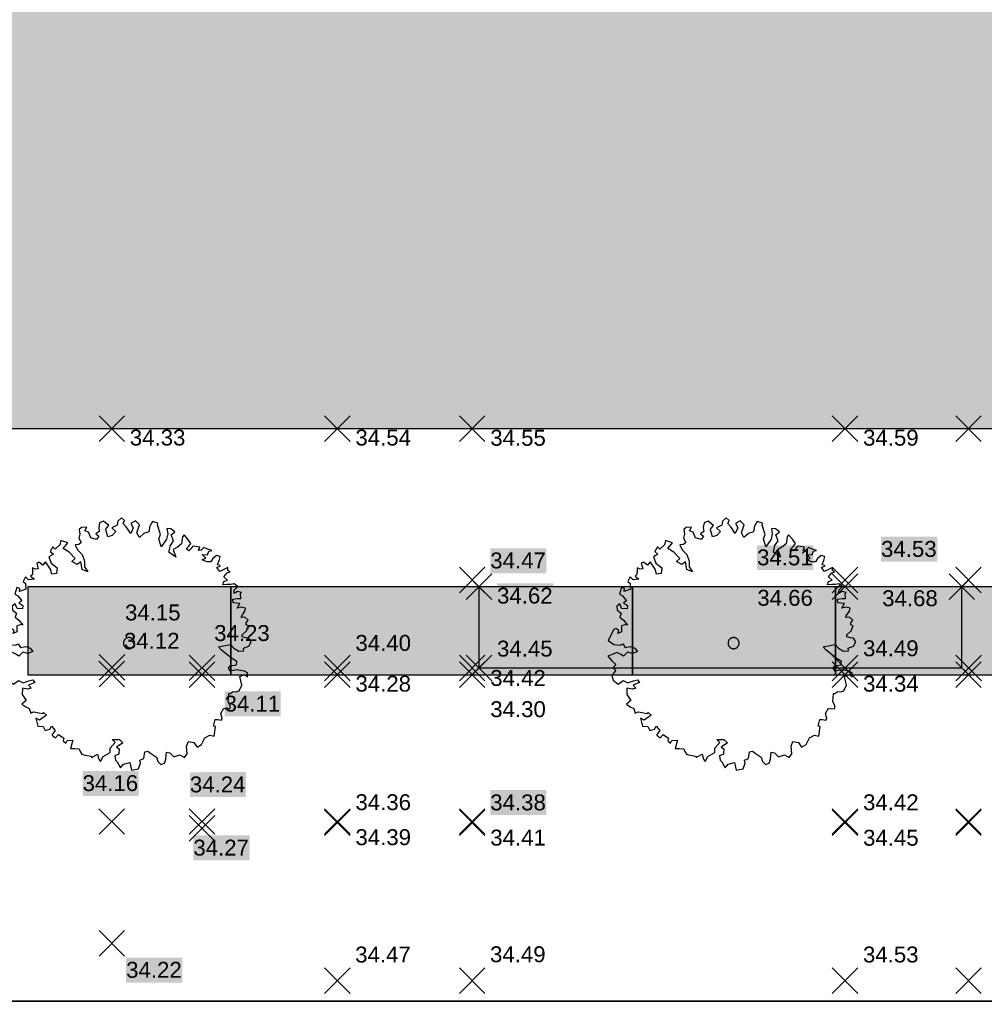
# Model space of a CAD drawing. Header units: metres. Extents: x -5203299 to 2078834, y 245743 to 5817682.
# Tile 244 of 256: x 366626 to 366647, y 5814224 to 5814246. Entities that reach past the tile are written whole.
import ezdxf

# ---------------------------------------------------------------- set-up
doc = ezdxf.new("R2010")
doc.units = ezdxf.units.M
doc.header["$LTSCALE"] = 0.5
for name, color, linetype, lineweight in [('99.04_Erschließung_VP-S-Borde-Kantenstein', 7, 'Continuous', 25), ('Keine', 7, 'Continuous', 9), ('SB-PUNKTE-00000-0000-HOE', 7, 'Continuous', 18), ('SB-PUNKTE-00000-0000-PKT', 7, 'Continuous', 18), ('SB-PUNKTE-00000-0000-SYM', 7, 'Continuous', 18)]:
    doc.layers.add(name, color=color, linetype=linetype, lineweight=lineweight)
for name, color, linetype, lineweight, true_color in [('99.04_Erschließung_VP-S-Farben-Gehweg-Betonsteinpflaster', 7, 'Continuous', 25, 0xffd6a8), ('99.04_Erschließung_VP-S-Farben-Grünflächen', 7, 'Continuous', 25, 0xc2e687), ('99.04_Erschließung_VP-S-Farben-Regengarten', 7, 'Continuous', 25, 0x60d2fb), ('99.04_Erschließung_VP-S-Farben-Stadtplatz', 7, 'Continuous', 25, 0xffffa3), ('99.04_Gleisplanung VP 02_23-EB-1236R-A-FAHRKANTE', 150, 'Continuous', 35, 0x007fff), ('S-Baum', 7, 'Continuous', 25, 0x4c994c), ('SB-100A-Regengarten-Farbe', 7, 'Continuous', 25, 0x60d2fb)]:
    doc.layers.add(name, color=color, linetype=linetype, lineweight=lineweight, true_color=true_color)
doc.styles.add('Arial', font='arial.ttf')

# ---------------------------------------------------------------- blocks, each defined once
blk = doc.blocks.new('Gruppe-465')
at = {"layer": 'S-Baum', "flags": 128}
blk.add_lwpolyline([(51.552, 26.387), (51.485, 26.389), (51.406, 26.412), (51.408, 26.46), (51.498, 26.544), (51.542, 26.659), (51.494, 26.68), (51.496, 26.728), (51.535, 26.787), (51.461, 26.848), (51.381, 26.84), (51.394, 26.879), (51.465, 26.984), (51.476, 27.052), (51.389, 27.074), (51.292, 27.049), (51.352, 27.155), (51.208, 27.168), (51.2, 27.248), (51.299, 27.264), (51.375, 27.262), (51.371, 27.369), (51.391, 27.397), (51.304, 27.42), (51.224, 27.374), (51.226, 27.451), (51.308, 27.527), (51.231, 27.589), (51.151, 27.572), (51.075, 27.574), (50.975, 27.567), (50.998, 27.637), (51.078, 27.671), (51.001, 27.744), (51.072, 27.829), (51.141, 27.855), (51.085, 27.885), (51.088, 27.953), (50.998, 27.908), (50.909, 27.863), (50.841, 27.953), (50.922, 27.99), (50.855, 28.02), (50.898, 28.107), (50.92, 28.194), (50.833, 28.216), (50.752, 28.151), (50.71, 28.073), (50.622, 28.076), (50.516, 28.12), (50.596, 28.157), (50.52, 28.238), (50.639, 28.234), (50.669, 28.31), (50.73, 28.327), (50.623, 28.362), (50.553, 28.393), (50.495, 28.335), (50.435, 28.329), (50.466, 28.404), (50.37, 28.419), (50.311, 28.421), (50.269, 28.363), (50.22, 28.316), (50.162, 28.366), (50.223, 28.424), (50.265, 28.482), (50.2, 28.58), (50.116, 28.671), (50.083, 28.632), (50.058, 28.478), (49.968, 28.401), (49.878, 28.348), (49.932, 28.179), (49.78, 28.292), (49.813, 28.438), (49.885, 28.543), (49.833, 28.672), (49.911, 28.737), (49.826, 28.808), (49.738, 28.811), (49.754, 28.694), (49.73, 28.576), (49.609, 28.405), (49.555, 28.582), (49.598, 28.68), (49.526, 28.886), (49.539, 28.934), (49.421, 28.969), (49.361, 28.863), (49.337, 28.737), (49.228, 28.701), (49.126, 28.617), (49.07, 28.718), (49.127, 28.899), (49.042, 28.982), (48.941, 28.926), (48.986, 28.828), (48.934, 28.702), (48.831, 28.85), (48.766, 28.923), (48.796, 28.99), (48.73, 29.052), (48.651, 28.975), (48.637, 28.888), (48.519, 28.832), (48.604, 28.75), (48.522, 28.657), (48.425, 28.632), (48.383, 28.786), (48.379, 28.789), (48.453, 28.883), (48.329, 28.975), (48.24, 28.941), (48.225, 28.834), (48.233, 28.746), (48.161, 28.697), (48.23, 28.647), (48.176, 28.57), (48.053, 28.605), (47.998, 28.734), (47.92, 28.765), (47.962, 28.843), (47.846, 28.835), (47.793, 28.789), (47.81, 28.69), (47.787, 28.603), (47.834, 28.505), (47.782, 28.459), (47.705, 28.45), (47.758, 28.34), (47.862, 28.241), (47.908, 28.092), (47.912, 27.965), (47.988, 27.855), (47.862, 27.907), (47.828, 28.075), (47.747, 28.018), (47.633, 28.082), (47.703, 28.147), (47.572, 28.287), (47.439, 28.371), (47.54, 28.495), (47.386, 28.548), (47.363, 28.453), (47.261, 28.357), (47.206, 28.407), (47.151, 28.302), (47.22, 28.243), (47.119, 28.187), (47.174, 28.049), (47.306, 27.946), (47.293, 27.819), (47.185, 27.803), (47.158, 27.911), (47.047, 28.073), (46.985, 28.005), (46.9, 28.067), (46.851, 28.049), (46.886, 27.92), (46.827, 27.914), (46.76, 27.944), (46.757, 27.876), (46.755, 27.797), (46.714, 27.762), (46.799, 27.691), (46.671, 27.676), (46.606, 27.746), (46.554, 27.64), (46.601, 27.599), (46.608, 27.471), (46.467, 27.417), (46.481, 27.487), (46.411, 27.506), (46.369, 27.363), (46.436, 27.322), (46.52, 27.211), (46.459, 27.165), (46.545, 27.111), (46.534, 27.035), (46.415, 27.039), (46.371, 27.148), (46.309, 27.091), (46.317, 27.003), (46.403, 26.941), (46.372, 26.854), (46.457, 26.783), (46.541, 26.673), (46.513, 26.685), (46.413, 26.657), (46.409, 26.522), (46.328, 26.485), (46.35, 26.552), (46.284, 26.602), (46.244, 26.576), (46.119, 26.336), (46.244, 26.245), (46.379, 26.229), (46.439, 26.258), (46.493, 26.177), (46.613, 26.201), (46.708, 26.161), (46.765, 26.088), (46.656, 26.044), (46.541, 26.076), (46.458, 25.983), (46.4, 26.024), (46.314, 26.067), (46.107, 25.983), (46.2, 25.884), (46.285, 25.802), (46.226, 25.736), (46.281, 25.666), (46.2, 25.553), (46.225, 25.453), (46.338, 25.37), (46.449, 25.445), (46.554, 25.394), (46.675, 25.438), (46.763, 25.463), (46.81, 25.405), (46.672, 25.342), (46.729, 25.28), (46.657, 25.252), (46.533, 25.276), (46.529, 25.14), (46.62, 25.001), (46.522, 24.925), (46.607, 24.863), (46.682, 24.824), (46.718, 24.723), (46.779, 24.75), (46.905, 24.728), (46.973, 24.715), (47.002, 24.742), (47.068, 24.683), (46.917, 24.569), (46.831, 24.612), (46.876, 24.435), (46.992, 24.431), (47.037, 24.342), (47.145, 24.367), (47.178, 24.433), (47.263, 24.343), (47.192, 24.249), (47.192, 24.238), (47.266, 24.179), (47.336, 24.253), (47.453, 24.172), (47.439, 24.113), (47.497, 24.063), (47.527, 24.119), (47.655, 24.126), (47.6, 23.941), (47.697, 23.938), (47.796, 23.934), (47.813, 23.877), (47.851, 23.816), (47.899, 23.803), (48.053, 23.77), (48.072, 23.741), (48.092, 23.76), (48.202, 23.813), (48.226, 23.705), (48.264, 23.655), (48.327, 23.761), (48.478, 23.855), (48.481, 23.951), (48.593, 24.074), (48.524, 24.144), (48.683, 24.139), (48.757, 24.069), (48.618, 23.974), (48.676, 23.936), (48.672, 23.817), (48.583, 23.78), (48.596, 23.684), (48.635, 23.643), (48.71, 23.513), (48.772, 23.598), (48.917, 23.633), (48.951, 23.465), (49.108, 23.491), (49.152, 23.617), (49.134, 23.685), (49.223, 23.722), (49.248, 23.865), (49.316, 23.883), (49.374, 23.841), (49.507, 23.749), (49.535, 23.652), (49.601, 23.59), (49.681, 23.619), (49.712, 23.705), (49.726, 23.86), (49.805, 23.846), (49.89, 23.756), (50.027, 23.802), (50.124, 23.739), (50.186, 23.825), (50.172, 23.992), (50.212, 24.098), (50.331, 24.075), (50.404, 23.973), (50.504, 24.029), (50.577, 24.174), (50.687, 24.238), (50.785, 24.215), (50.812, 24.429), (50.773, 24.439), (50.806, 24.585), (50.866, 24.583), (50.942, 24.572), (50.963, 24.599), (50.963, 24.608), (50.93, 24.716), (51.002, 24.833), (51.038, 24.82), (51.137, 24.828), (51.139, 24.887), (51.094, 24.985), (51.109, 25.16), (51.14, 25.159), (51.209, 25.205), (51.257, 25.195), (51.337, 25.22), (51.398, 25.345), (51.356, 25.534), (51.466, 25.578), (51.523, 25.528), (51.526, 25.616), (51.46, 25.657), (51.282, 25.683), (51.146, 25.657), (51.1, 25.718), (51.141, 25.776), (51.277, 25.791), (51.289, 25.867), (51.166, 25.939), (50.938, 26.125), (50.881, 26.195), (51.146, 26.242), (51.222, 26.163), (51.328, 26.1), (51.444, 26.108), (51.437, 26.165), (51.437, 26.165), (51.555, 26.209), (51.606, 26.306)], close=True, dxfattribs=at)
at = {"layer": 'S-Baum'}
blk.add_rational_spline([(48.864, 26.156), (48.626, 26.22), (48.69, 26.458), (48.927, 26.394), (49.165, 26.33), (49.102, 26.092), (48.864, 26.156)], [1, 0.333333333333, 0.333333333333, 1, 0.333333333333, 0.333333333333, 1], degree=3, knots=[0, 0, 0, 0, 0.5, 0.5, 0.5, 1, 1, 1, 1], dxfattribs=at)
blk = doc.blocks.new('Gruppe-466')
at = {"layer": 'S-Baum', "flags": 128}
blk.add_lwpolyline([(38.152, 26.387), (38.085, 26.389), (38.006, 26.412), (38.008, 26.46), (38.098, 26.544), (38.142, 26.659), (38.094, 26.68), (38.096, 26.728), (38.135, 26.787), (38.061, 26.848), (37.981, 26.84), (37.994, 26.879), (38.065, 26.984), (38.076, 27.052), (37.989, 27.074), (37.892, 27.049), (37.952, 27.155), (37.808, 27.168), (37.8, 27.248), (37.899, 27.264), (37.975, 27.262), (37.971, 27.369), (37.991, 27.397), (37.904, 27.42), (37.824, 27.374), (37.826, 27.451), (37.908, 27.527), (37.831, 27.589), (37.751, 27.572), (37.675, 27.574), (37.575, 27.567), (37.598, 27.637), (37.678, 27.671), (37.601, 27.744), (37.672, 27.829), (37.741, 27.855), (37.685, 27.885), (37.688, 27.953), (37.598, 27.908), (37.509, 27.863), (37.441, 27.953), (37.522, 27.99), (37.455, 28.02), (37.498, 28.107), (37.52, 28.194), (37.433, 28.216), (37.352, 28.151), (37.31, 28.073), (37.222, 28.076), (37.116, 28.12), (37.196, 28.157), (37.12, 28.238), (37.239, 28.234), (37.269, 28.31), (37.33, 28.327), (37.223, 28.362), (37.153, 28.393), (37.095, 28.335), (37.035, 28.329), (37.066, 28.404), (36.97, 28.419), (36.911, 28.421), (36.869, 28.363), (36.82, 28.316), (36.762, 28.366), (36.823, 28.424), (36.865, 28.482), (36.8, 28.58), (36.716, 28.671), (36.683, 28.632), (36.658, 28.478), (36.568, 28.401), (36.478, 28.348), (36.532, 28.179), (36.38, 28.292), (36.413, 28.438), (36.485, 28.543), (36.433, 28.672), (36.511, 28.737), (36.426, 28.808), (36.338, 28.811), (36.354, 28.694), (36.33, 28.576), (36.209, 28.405), (36.155, 28.582), (36.198, 28.68), (36.126, 28.886), (36.139, 28.934), (36.021, 28.969), (35.961, 28.863), (35.937, 28.737), (35.828, 28.701), (35.726, 28.617), (35.67, 28.718), (35.727, 28.899), (35.642, 28.982), (35.541, 28.926), (35.586, 28.828), (35.534, 28.702), (35.431, 28.85), (35.366, 28.923), (35.396, 28.99), (35.33, 29.052), (35.251, 28.975), (35.237, 28.888), (35.119, 28.832), (35.204, 28.75), (35.122, 28.657), (35.025, 28.632), (34.983, 28.786), (34.979, 28.789), (35.053, 28.883), (34.929, 28.975), (34.84, 28.941), (34.825, 28.834), (34.833, 28.746), (34.761, 28.697), (34.83, 28.647), (34.776, 28.57), (34.653, 28.605), (34.598, 28.734), (34.52, 28.765), (34.562, 28.843), (34.446, 28.835), (34.393, 28.789), (34.41, 28.69), (34.387, 28.603), (34.434, 28.505), (34.382, 28.459), (34.305, 28.45), (34.358, 28.34), (34.462, 28.241), (34.508, 28.092), (34.512, 27.965), (34.588, 27.855), (34.462, 27.907), (34.428, 28.075), (34.347, 28.018), (34.233, 28.082), (34.303, 28.147), (34.172, 28.287), (34.039, 28.371), (34.14, 28.495), (33.986, 28.548), (33.963, 28.453), (33.861, 28.357), (33.806, 28.407), (33.751, 28.302), (33.82, 28.243), (33.719, 28.187), (33.774, 28.049), (33.906, 27.946), (33.893, 27.819), (33.785, 27.803), (33.758, 27.911), (33.647, 28.073), (33.585, 28.005), (33.5, 28.067), (33.451, 28.049), (33.486, 27.92), (33.427, 27.914), (33.36, 27.944), (33.357, 27.876), (33.355, 27.797), (33.314, 27.762), (33.399, 27.691), (33.271, 27.676), (33.206, 27.746), (33.154, 27.64), (33.201, 27.599), (33.208, 27.471), (33.067, 27.417), (33.081, 27.487), (33.011, 27.506), (32.969, 27.363), (33.036, 27.322), (33.12, 27.211), (33.059, 27.165), (33.145, 27.111), (33.134, 27.035), (33.015, 27.039), (32.971, 27.148), (32.909, 27.091), (32.917, 27.003), (33.003, 26.941), (32.972, 26.854), (33.057, 26.783), (33.141, 26.673), (33.113, 26.685), (33.013, 26.657), (33.009, 26.522), (32.928, 26.485), (32.95, 26.552), (32.884, 26.602), (32.844, 26.576), (32.719, 26.336), (32.844, 26.245), (32.979, 26.229), (33.039, 26.258), (33.093, 26.177), (33.213, 26.201), (33.308, 26.161), (33.365, 26.088), (33.256, 26.044), (33.141, 26.076), (33.058, 25.983), (33, 26.024), (32.914, 26.067), (32.707, 25.983), (32.8, 25.884), (32.885, 25.802), (32.826, 25.736), (32.881, 25.666), (32.8, 25.553), (32.825, 25.453), (32.938, 25.37), (33.049, 25.445), (33.154, 25.394), (33.275, 25.438), (33.363, 25.463), (33.41, 25.405), (33.272, 25.342), (33.329, 25.28), (33.257, 25.252), (33.133, 25.276), (33.129, 25.14), (33.22, 25.001), (33.122, 24.925), (33.207, 24.863), (33.282, 24.824), (33.318, 24.723), (33.379, 24.75), (33.505, 24.728), (33.573, 24.715), (33.602, 24.742), (33.668, 24.683), (33.517, 24.569), (33.431, 24.612), (33.476, 24.435), (33.592, 24.431), (33.637, 24.342), (33.745, 24.367), (33.778, 24.433), (33.863, 24.343), (33.792, 24.249), (33.792, 24.238), (33.866, 24.179), (33.936, 24.253), (34.053, 24.172), (34.039, 24.113), (34.097, 24.063), (34.127, 24.119), (34.255, 24.126), (34.2, 23.941), (34.297, 23.938), (34.396, 23.934), (34.413, 23.877), (34.451, 23.816), (34.499, 23.803), (34.653, 23.77), (34.672, 23.741), (34.692, 23.76), (34.802, 23.813), (34.826, 23.705), (34.864, 23.655), (34.927, 23.761), (35.078, 23.855), (35.081, 23.951), (35.193, 24.074), (35.124, 24.144), (35.283, 24.139), (35.357, 24.069), (35.218, 23.974), (35.276, 23.936), (35.272, 23.817), (35.183, 23.78), (35.196, 23.684), (35.235, 23.643), (35.31, 23.513), (35.372, 23.598), (35.517, 23.633), (35.551, 23.465), (35.708, 23.491), (35.752, 23.617), (35.734, 23.685), (35.823, 23.722), (35.848, 23.865), (35.916, 23.883), (35.974, 23.841), (36.107, 23.749), (36.135, 23.652), (36.201, 23.59), (36.281, 23.619), (36.312, 23.705), (36.326, 23.86), (36.405, 23.846), (36.49, 23.756), (36.627, 23.802), (36.724, 23.739), (36.786, 23.825), (36.772, 23.992), (36.812, 24.098), (36.931, 24.075), (37.004, 23.973), (37.104, 24.029), (37.177, 24.174), (37.287, 24.238), (37.385, 24.215), (37.412, 24.429), (37.373, 24.439), (37.406, 24.585), (37.466, 24.583), (37.542, 24.572), (37.563, 24.599), (37.563, 24.608), (37.53, 24.716), (37.602, 24.833), (37.638, 24.82), (37.737, 24.828), (37.739, 24.887), (37.694, 24.985), (37.709, 25.16), (37.74, 25.159), (37.809, 25.205), (37.857, 25.195), (37.937, 25.22), (37.998, 25.345), (37.956, 25.534), (38.066, 25.578), (38.123, 25.528), (38.126, 25.616), (38.06, 25.657), (37.882, 25.683), (37.746, 25.657), (37.7, 25.718), (37.741, 25.776), (37.877, 25.791), (37.889, 25.867), (37.766, 25.939), (37.538, 26.125), (37.481, 26.195), (37.746, 26.242), (37.822, 26.163), (37.928, 26.1), (38.044, 26.108), (38.037, 26.165), (38.037, 26.165), (38.155, 26.209), (38.206, 26.306)], close=True, dxfattribs=at)
at = {"layer": 'S-Baum'}
blk.add_rational_spline([(35.464, 26.156), (35.226, 26.22), (35.29, 26.458), (35.527, 26.394), (35.765, 26.33), (35.702, 26.092), (35.464, 26.156)], [1, 0.333333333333, 0.333333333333, 1, 0.333333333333, 0.333333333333, 1], degree=3, knots=[0, 0, 0, 0, 0.5, 0.5, 0.5, 1, 1, 1, 1], dxfattribs=at)
blk = doc.blocks.new('Gruppe-545')
at = {"layer": 'SB-PUNKTE-00000-0000-SYM', "color": 7}
for p, q in [((54.386, 19.083), (53.82, 18.517)), ((53.82, 19.083), (54.386, 18.517))]:
    blk.add_line(p, q, dxfattribs=at)
blk = doc.blocks.new('Gruppe-546')
at = {"layer": 'SB-PUNKTE-00000-0000-SYM', "color": 7}
for p, q in [((54.386, 22.581), (53.82, 22.015)), ((53.82, 22.581), (54.386, 22.015))]:
    blk.add_line(p, q, dxfattribs=at)
blk = doc.blocks.new('Gruppe-547')
at = {"layer": 'SB-PUNKTE-00000-0000-SYM', "color": 7}
for p, q in [((54.386, 22.608), (53.82, 22.042)), ((53.82, 22.608), (54.386, 22.042))]:
    blk.add_line(p, q, dxfattribs=at)
blk = doc.blocks.new('Gruppe-548')
at = {"layer": 'SB-PUNKTE-00000-0000-SYM', "color": 7}
for p, q in [((54.386, 25.858), (53.82, 25.292)), ((53.82, 25.858), (54.386, 25.292))]:
    blk.add_line(p, q, dxfattribs=at)
blk = doc.blocks.new('Gruppe-549')
at = {"layer": 'SB-PUNKTE-00000-0000-SYM', "color": 7}
for p, q in [((54.388, 26.008), (53.822, 25.442)), ((53.822, 26.008), (54.388, 25.442))]:
    blk.add_line(p, q, dxfattribs=at)
blk = doc.blocks.new('Gruppe-550')
at = {"layer": 'SB-PUNKTE-00000-0000-SYM', "color": 7}
for p, q in [((54.236, 27.808), (53.67, 27.242)), ((53.67, 27.808), (54.236, 27.242))]:
    blk.add_line(p, q, dxfattribs=at)
blk = doc.blocks.new('Gruppe-551')
at = {"layer": 'SB-PUNKTE-00000-0000-SYM', "color": 7}
for p, q in [((54.386, 27.958), (53.82, 27.392)), ((53.82, 27.958), (54.386, 27.392))]:
    blk.add_line(p, q, dxfattribs=at)
blk = doc.blocks.new('Gruppe-552')
at = {"layer": 'SB-PUNKTE-00000-0000-SYM', "color": 7}
for p, q in [((54.386, 31.308), (53.82, 30.742)), ((53.82, 31.308), (54.386, 30.742))]:
    blk.add_line(p, q, dxfattribs=at)
blk = doc.blocks.new('Gruppe-562')
at = {"layer": 'SB-PUNKTE-00000-0000-SYM', "color": 7}
for p, q in [((51.648, 19.083), (51.082, 18.517)), ((51.082, 19.083), (51.648, 18.517))]:
    blk.add_line(p, q, dxfattribs=at)
blk = doc.blocks.new('Gruppe-563')
at = {"layer": 'SB-PUNKTE-00000-0000-SYM', "color": 7}
for p, q in [((51.648, 22.581), (51.082, 22.015)), ((51.082, 22.581), (51.648, 22.015))]:
    blk.add_line(p, q, dxfattribs=at)
blk = doc.blocks.new('Gruppe-564')
at = {"layer": 'SB-PUNKTE-00000-0000-SYM', "color": 7}
for p, q in [((51.648, 22.608), (51.082, 22.042)), ((51.082, 22.608), (51.648, 22.042))]:
    blk.add_line(p, q, dxfattribs=at)
blk = doc.blocks.new('Gruppe-565')
at = {"layer": 'SB-PUNKTE-00000-0000-SYM', "color": 7}
for p, q in [((51.648, 25.858), (51.082, 25.292)), ((51.082, 25.858), (51.648, 25.292))]:
    blk.add_line(p, q, dxfattribs=at)
blk = doc.blocks.new('Gruppe-566')
at = {"layer": 'SB-PUNKTE-00000-0000-SYM', "color": 7}
for p, q in [((51.648, 26.008), (51.082, 25.442)), ((51.082, 26.008), (51.648, 25.442))]:
    blk.add_line(p, q, dxfattribs=at)
blk = doc.blocks.new('Gruppe-567')
at = {"layer": 'SB-PUNKTE-00000-0000-SYM', "color": 7}
for p, q in [((51.648, 27.808), (51.082, 27.242)), ((51.082, 27.808), (51.648, 27.242))]:
    blk.add_line(p, q, dxfattribs=at)
blk = doc.blocks.new('Gruppe-568')
at = {"layer": 'SB-PUNKTE-00000-0000-SYM', "color": 7}
for p, q in [((51.648, 27.958), (51.082, 27.392)), ((51.082, 27.958), (51.648, 27.392))]:
    blk.add_line(p, q, dxfattribs=at)
blk = doc.blocks.new('Gruppe-569')
at = {"layer": 'SB-PUNKTE-00000-0000-SYM', "color": 7}
for p, q in [((51.648, 31.308), (51.082, 30.742)), ((51.082, 31.308), (51.648, 30.742))]:
    blk.add_line(p, q, dxfattribs=at)
blk = doc.blocks.new('Gruppe-580')
at = {"layer": 'SB-PUNKTE-00000-0000-SYM', "color": 7}
for p, q in [((43.386, 19.083), (42.82, 18.517)), ((42.82, 19.083), (43.386, 18.517))]:
    blk.add_line(p, q, dxfattribs=at)
blk = doc.blocks.new('Gruppe-581')
at = {"layer": 'SB-PUNKTE-00000-0000-SYM', "color": 7}
for p, q in [((43.386, 22.581), (42.82, 22.015)), ((42.82, 22.581), (43.386, 22.015))]:
    blk.add_line(p, q, dxfattribs=at)
blk = doc.blocks.new('Gruppe-582')
at = {"layer": 'SB-PUNKTE-00000-0000-SYM', "color": 7}
for p, q in [((43.386, 22.608), (42.82, 22.042)), ((42.82, 22.608), (43.386, 22.042))]:
    blk.add_line(p, q, dxfattribs=at)
blk = doc.blocks.new('Gruppe-583')
at = {"layer": 'SB-PUNKTE-00000-0000-SYM', "color": 7}
for p, q in [((43.386, 25.858), (42.82, 25.292)), ((42.82, 25.858), (43.386, 25.292))]:
    blk.add_line(p, q, dxfattribs=at)
blk = doc.blocks.new('Gruppe-584')
at = {"layer": 'SB-PUNKTE-00000-0000-SYM', "color": 7}
for p, q in [((43.386, 26.008), (42.82, 25.442)), ((42.82, 26.008), (43.386, 25.442))]:
    blk.add_line(p, q, dxfattribs=at)
blk = doc.blocks.new('Gruppe-585')
at = {"layer": 'SB-PUNKTE-00000-0000-SYM', "color": 7}
for p, q in [((43.536, 26.008), (42.97, 25.442)), ((42.97, 26.008), (43.536, 25.442))]:
    blk.add_line(p, q, dxfattribs=at)
blk = doc.blocks.new('Gruppe-586')
at = {"layer": 'SB-PUNKTE-00000-0000-SYM', "color": 7}
for p, q in [((43.536, 27.808), (42.97, 27.242)), ((42.97, 27.808), (43.536, 27.242))]:
    blk.add_line(p, q, dxfattribs=at)
blk = doc.blocks.new('Gruppe-587')
at = {"layer": 'SB-PUNKTE-00000-0000-SYM', "color": 7}
for p, q in [((43.386, 27.958), (42.82, 27.392)), ((42.82, 27.958), (43.386, 27.392))]:
    blk.add_line(p, q, dxfattribs=at)
blk = doc.blocks.new('Gruppe-588')
at = {"layer": 'SB-PUNKTE-00000-0000-SYM', "color": 7}
for p, q in [((43.386, 31.308), (42.82, 30.742)), ((42.82, 31.308), (43.386, 30.742))]:
    blk.add_line(p, q, dxfattribs=at)
blk = doc.blocks.new('Gruppe-596')
at = {"layer": 'SB-PUNKTE-00000-0000-SYM', "color": 7}
for p, q in [((40.398, 19.083), (39.832, 18.517)), ((39.832, 19.083), (40.398, 18.517))]:
    blk.add_line(p, q, dxfattribs=at)
blk = doc.blocks.new('Gruppe-597')
at = {"layer": 'SB-PUNKTE-00000-0000-SYM', "color": 7}
for p, q in [((40.398, 22.581), (39.832, 22.015)), ((39.832, 22.581), (40.398, 22.015))]:
    blk.add_line(p, q, dxfattribs=at)
blk = doc.blocks.new('Gruppe-598')
at = {"layer": 'SB-PUNKTE-00000-0000-SYM', "color": 7}
for p, q in [((40.398, 22.608), (39.832, 22.042)), ((39.832, 22.608), (40.398, 22.042))]:
    blk.add_line(p, q, dxfattribs=at)
blk = doc.blocks.new('Gruppe-599')
at = {"layer": 'SB-PUNKTE-00000-0000-SYM', "color": 7}
for p, q in [((40.398, 25.858), (39.832, 25.292)), ((39.832, 25.858), (40.398, 25.292))]:
    blk.add_line(p, q, dxfattribs=at)
blk = doc.blocks.new('Gruppe-600')
at = {"layer": 'SB-PUNKTE-00000-0000-SYM', "color": 7}
for p, q in [((40.398, 26.008), (39.832, 25.442)), ((39.832, 26.008), (40.398, 25.442))]:
    blk.add_line(p, q, dxfattribs=at)
blk = doc.blocks.new('Gruppe-601')
at = {"layer": 'SB-PUNKTE-00000-0000-SYM', "color": 7}
for p, q in [((40.398, 31.308), (39.832, 30.742)), ((39.832, 31.308), (40.398, 30.742))]:
    blk.add_line(p, q, dxfattribs=at)
blk = doc.blocks.new('Gruppe-608')
at = {"layer": 'SB-PUNKTE-00000-0000-SYM', "color": 7}
for p, q in [((35.398, 31.308), (34.832, 30.742)), ((34.832, 31.308), (35.398, 30.742))]:
    blk.add_line(p, q, dxfattribs=at)
blk = doc.blocks.new('Gruppe-609')
at = {"layer": 'SB-PUNKTE-00000-0000-SYM', "color": 7}
for p, q in [((35.398, 19.908), (34.832, 19.342)), ((34.832, 19.908), (35.398, 19.342))]:
    blk.add_line(p, q, dxfattribs=at)
blk = doc.blocks.new('Gruppe-714')
at = {"layer": 'SB-PUNKTE-00000-0000-SYM', "color": 7}
for p, q in [((34.831, 22.608), (35.398, 22.042)), ((35.397, 22.608), (34.832, 22.042))]:
    blk.add_line(p, q, dxfattribs=at)
blk = doc.blocks.new('Gruppe-715')
at = {"layer": 'SB-PUNKTE-00000-0000-SYM', "color": 7}
for p, q in [((34.831, 25.874), (35.398, 25.309)), ((35.397, 25.875), (34.832, 25.308))]:
    blk.add_line(p, q, dxfattribs=at)
blk = doc.blocks.new('Gruppe-716')
at = {"layer": 'SB-PUNKTE-00000-0000-SYM', "color": 7}
for p, q in [((35.403, 26.024), (34.837, 25.458)), ((34.837, 26.024), (35.403, 25.458))]:
    blk.add_line(p, q, dxfattribs=at)
blk = doc.blocks.new('Gruppe-858')
at = {"layer": 'SB-PUNKTE-00000-0000-SYM', "color": 7}
for p, q in [((36.831, 25.858), (37.398, 25.292)), ((37.397, 25.858), (36.832, 25.292))]:
    blk.add_line(p, q, dxfattribs=at)
blk = doc.blocks.new('Gruppe-859')
at = {"layer": 'SB-PUNKTE-00000-0000-SYM', "color": 7}
for p, q in [((36.831, 26.01), (37.398, 25.445)), ((37.397, 26.011), (36.832, 25.444))]:
    blk.add_line(p, q, dxfattribs=at)
blk = doc.blocks.new('Gruppe-878')
at = {"layer": 'SB-PUNKTE-00000-0000-SYM', "color": 7}
for p, q in [((37.398, 22.608), (36.832, 22.042)), ((36.832, 22.608), (37.398, 22.042))]:
    blk.add_line(p, q, dxfattribs=at)
blk = doc.blocks.new('Gruppe-879')
at = {"layer": 'SB-PUNKTE-00000-0000-SYM', "color": 7}
for p, q in [((37.398, 22.458), (36.832, 21.892)), ((36.832, 22.458), (37.398, 21.892))]:
    blk.add_line(p, q, dxfattribs=at)
blk = doc.blocks.new('_23-07-06_Massenplan_TB_Weiterführende Schule (3D)')
at = {"layer": '99.04_Erschließung_VP-S-Farben-Gehweg-Betonsteinpflaster', "linetype": 'Continuous', "lineweight": 0, "true_color": 0xffd6a8}
blk.add_hatch(color=41, dxfattribs=at).paths.add_polyline_path([(37.753, 27.525), (37.753, 25.574), (46.653, 25.574), (46.653, 27.525)])
at = {"layer": '99.04_Erschließung_VP-S-Farben-Grünflächen', "linetype": 'Continuous', "lineweight": 0, "true_color": 0xc2e687}
for points in [[(33.253, 27.525), (33.253, 25.574), (37.753, 25.574), (37.753, 27.525)], [(46.653, 27.525), (46.653, 25.574), (51.153, 25.574), (51.153, 27.525)]]:
    blk.add_hatch(color=71, dxfattribs=at).paths.add_polyline_path(points)
at = {"layer": '99.04_Erschließung_VP-S-Farben-Regengarten', "linetype": 'Continuous', "lineweight": 0, "true_color": 0x60d2fb}
blk.add_hatch(color=141, dxfattribs=at).paths.add_polyline_path([(51.153, 27.525), (51.153, 25.574), (60.053, 25.574), (60.053, 27.525)])
at = {"layer": '99.04_Erschließung_VP-S-Farben-Stadtplatz', "linetype": 'Continuous', "lineweight": 0, "true_color": 0xffffa3}
h = blk.add_hatch(color=51, dxfattribs=at)
h.paths.add_polyline_path([(19.952, 207.042), (20.1, 31.025), (88.103, 31.025), (87.952, 207.099)])
h.paths.add_polyline_path([(31.001, 149.051), (62.001, 149.077), (62.054, 86.077), (31.054, 86.051)])
at = {"layer": 'SB-100A-Regengarten-Farbe', "linetype": 'Continuous', "lineweight": 0, "true_color": 0x60d2fb}
for points in [[(43.252, 27.522), (43.253, 27.525), (43.254, 27.522)], [(43.256, 27.524), (43.253, 27.525), (43.256, 27.526)], [(43.253, 27.525), (43.253, 25.725), (53.953, 25.725), (53.953, 27.525)]]:
    blk.add_hatch(color=141, dxfattribs=at).paths.add_polyline_path(points)
at = {"layer": '99.04_Erschließung_VP-S-Borde-Kantenstein', "linetype": 'Continuous', "lineweight": 9}
for p, q in [((37.753, 27.525), (33.253, 27.525)), ((51.153, 27.525), (46.653, 27.525))]:
    blk.add_line(p, q, dxfattribs=at)
at = {"layer": '99.04_Erschließung_VP-S-Borde-Kantenstein', "lineweight": 9}
for p, q in [((33.253, 25.574), (33.253, 27.525)), ((37.753, 25.574), (37.753, 27.525)), ((46.653, 25.574), (46.653, 27.525))]:
    blk.add_line(p, q, dxfattribs=at)
at = {"layer": '99.04_Erschließung_VP-S-Farben-Gehweg-Betonsteinpflaster', "flags": 128}
blk.add_lwpolyline([(37.753, 27.525), (37.753, 25.574), (46.653, 25.574), (46.653, 27.525)], close=True, dxfattribs=at)
at = {"layer": '99.04_Erschließung_VP-S-Farben-Grünflächen', "flags": 128}
for points in [[(33.253, 27.525), (33.253, 25.574), (37.753, 25.574), (37.753, 27.525)], [(46.653, 27.525), (46.653, 25.574), (51.153, 25.574), (51.153, 27.525)]]:
    blk.add_lwpolyline(points, close=True, dxfattribs=at)
at = {"layer": '99.04_Erschließung_VP-S-Farben-Regengarten', "flags": 128}
blk.add_lwpolyline([(51.153, 27.525), (51.153, 25.574), (60.053, 25.574), (60.053, 27.525)], close=True, dxfattribs=at)
at = {"layer": '99.04_Erschließung_VP-S-Farben-Stadtplatz', "flags": 128}
blk.add_lwpolyline([(19.952, 207.042), (87.952, 207.099), (88.103, 31.025), (20.1, 31.025)], close=True, dxfattribs=at)
at = {"layer": '99.04_Gleisplanung VP 02_23-EB-1236R-A-FAHRKANTE', "flags": 128}
blk.add_lwpolyline([(563.016, 18.313), (-195.633, 18.362), (-195.633, 18.362, -0.005965), (-243.325, 18.934), (-544.406, 26.139)], format="xyb", dxfattribs=at)
at = {"layer": 'SB-100A-Regengarten-Farbe', "color": 141, "lineweight": 5, "true_color": 0x60d2fb, "flags": 128}
for points in [[(43.252, 27.522), (43.253, 27.525), (43.254, 27.522)], [(43.256, 27.524), (43.253, 27.525), (43.256, 27.526)]]:
    blk.add_lwpolyline(points, close=True, dxfattribs=at)
at = {"layer": 'SB-100A-Regengarten-Farbe', "flags": 128}
blk.add_lwpolyline([(43.253, 27.525), (43.253, 25.725), (53.953, 25.725), (53.953, 27.525)], close=True, dxfattribs=at)
at = {"layer": 'SB-PUNKTE-00000-0000-HOE', "color": 7}
for points in [[(52.164, 28.08), (53.41, 28.08), (52.164, 28.633), (53.41, 28.633)], [(52.164, 28.08), (53.41, 28.08), (52.164, 28.633), (53.41, 28.633)], [(43.503, 27.824), (44.749, 27.824), (43.503, 28.377), (44.749, 28.377)], [(43.503, 27.824), (44.749, 27.824), (43.503, 28.377), (44.749, 28.377)], [(49.416, 27.892), (50.662, 27.892), (49.416, 28.445), (50.662, 28.445)], [(49.416, 27.892), (50.662, 27.892), (49.416, 28.445), (50.662, 28.445)], [(43.653, 27.045), (44.899, 27.045), (43.653, 27.598), (44.899, 27.598)], [(43.653, 27.045), (44.899, 27.045), (43.653, 27.598), (44.899, 27.598)], [(52.189, 26.987), (53.435, 26.987), (52.189, 27.54), (53.435, 27.54)], [(52.189, 26.987), (53.435, 26.987), (52.189, 27.54), (53.435, 27.54)], [(35.409, 26.672), (36.654, 26.673), (35.408, 27.225), (36.654, 27.226)], [(35.409, 26.672), (36.654, 26.673), (35.408, 27.225), (36.654, 27.226)], [(37.385, 26.215), (38.631, 26.216), (37.384, 26.768), (38.63, 26.769)], [(37.385, 26.215), (38.631, 26.216), (37.384, 26.768), (38.63, 26.769)], [(35.385, 26.045), (36.631, 26.046), (35.385, 26.598), (36.63, 26.599)], [(35.385, 26.045), (36.631, 26.046), (35.385, 26.598), (36.63, 26.599)], [(43.653, 25.872), (44.899, 25.872), (43.653, 26.425), (44.899, 26.425)], [(43.653, 25.872), (44.899, 25.872), (43.653, 26.425), (44.899, 26.425)], [(37.615, 24.653), (38.861, 24.654), (37.615, 25.206), (38.861, 25.207)], [(37.615, 24.653), (38.861, 24.654), (37.615, 25.206), (38.861, 25.207)], [(34.468, 22.891), (35.714, 22.892), (34.468, 23.444), (35.713, 23.445)], [(34.468, 22.891), (35.714, 22.892), (34.468, 23.444), (35.713, 23.445)], [(36.847, 22.864), (38.092, 22.865), (36.846, 23.417), (38.092, 23.418)], [(36.847, 22.864), (38.092, 22.865), (36.846, 23.417), (38.092, 23.418)], [(43.503, 22.466), (44.749, 22.466), (43.503, 23.019), (44.749, 23.019)], [(43.503, 22.466), (44.749, 22.466), (43.503, 23.019), (44.749, 23.019)], [(36.923, 21.464), (38.169, 21.465), (36.923, 22.017), (38.169, 22.018)], [(36.923, 21.464), (38.169, 21.465), (36.923, 22.017), (38.169, 22.018)], [(35.434, 18.757), (36.68, 18.757), (35.434, 19.31), (36.68, 19.31)], [(35.434, 18.757), (36.68, 18.757), (35.434, 19.31), (36.68, 19.31)]]:
    blk.add_solid(points, dxfattribs=at)
at = {"layer": 'S-Baum'}
for name in ['Gruppe-466', 'Gruppe-465']:
    blk.add_blockref(name, (0, 0), dxfattribs=at)
at = {"layer": 'SB-PUNKTE-00000-0000-PKT', "color": 7}
for name in ['Gruppe-608', 'Gruppe-601', 'Gruppe-588', 'Gruppe-569', 'Gruppe-552', 'Gruppe-587', 'Gruppe-568', 'Gruppe-551', 'Gruppe-586', 'Gruppe-567', 'Gruppe-550', 'Gruppe-716', 'Gruppe-859', 'Gruppe-600', 'Gruppe-584', 'Gruppe-585', 'Gruppe-566', 'Gruppe-549', 'Gruppe-715', 'Gruppe-858', 'Gruppe-599', 'Gruppe-583', 'Gruppe-565', 'Gruppe-548', 'Gruppe-714', 'Gruppe-878', 'Gruppe-598', 'Gruppe-597', 'Gruppe-582', 'Gruppe-581', 'Gruppe-564', 'Gruppe-563', 'Gruppe-547', 'Gruppe-546', 'Gruppe-879', 'Gruppe-609', 'Gruppe-596', 'Gruppe-580', 'Gruppe-562', 'Gruppe-545']:
    blk.add_blockref(name, (0, 0), dxfattribs=at)
at = {"layer": 'SB-PUNKTE-00000-0000-HOE', "char_height": 0.3524, "attachment_point": 1, "line_spacing_factor": 0.25, "style": 'Arial'}
for s, insert, rotation in [('34.33', (35.515, 31.005), 0.0002), ('34.54', (40.515, 31.005), 0.0002), ('34.55', (43.503, 31), 0.0002), ('34.59', (51.765, 31.002), 0.0002), ('34.51', (49.416, 28.351), 0.0002), ('34.53', (52.164, 28.538), 0.0002), ('34.47', (43.503, 28.283), 0.0002), ('34.62', (43.653, 27.504), 0.0002), ('34.66', (49.421, 27.455), 0.0002), ('34.68', (52.189, 27.446), 0.0002), ('34.15', (35.408, 27.131), 0.0481), ('34.23', (37.384, 26.674), 0.0481), ('34.12', (35.385, 26.503), 0.0481), ('34.40', (40.515, 26.456), 0.0002), ('34.45', (43.653, 26.33), 0.0002), ('34.49', (51.765, 26.337), 0.0002), ('34.28', (40.515, 25.554), 0.0002), ('34.42', (43.503, 25.68), 0.0002), ('34.34', (51.765, 25.553), 0.0002), ('34.11', (37.615, 25.111), 0.0481), ('34.30', (43.503, 24.989), 0.0002), ('34.16', (34.468, 23.35), 0.0481), ('34.24', (36.846, 23.322), 0.0481), ('34.36', (40.515, 22.929), 0.0002), ('34.38', (43.503, 22.924), 0.0002), ('34.42', (51.765, 22.926), 0.0002), ('34.39', (40.515, 22.153), 0.0002), ('34.41', (43.503, 22.144), 0.0002), ('34.45', (51.765, 22.141), 0.0002), ('34.27', (36.923, 21.922), 0.0481), ('34.47', (40.51, 19.554), 0.0002), ('34.49', (43.498, 19.56), 0.0002), ('34.53', (51.763, 19.555), 0.0002), ('34.22', (35.434, 19.215), 0.0002)]:
    blk.add_mtext(s, dxfattribs=dict(at, insert=insert, rotation=rotation))

msp = doc.modelspace()

# ---------------------------------------------------------------- block references
at = {"layer": 'Keine', "color": 1}
msp.add_blockref('_23-07-06_Massenplan_TB_Weiterführende Schule (3D)', (366592.803, 5814205.708), dxfattribs=at)

doc.saveas('drawing.dxf')
